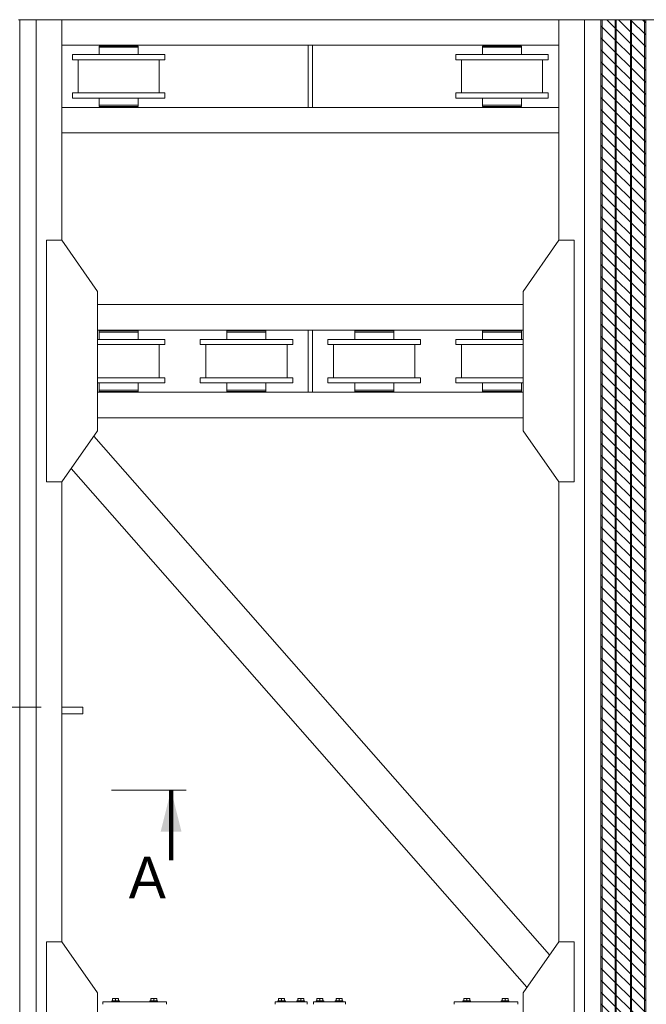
# Model space of a CAD drawing. Header units: millimetres. Extents: x 11264 to 19674, y -752784 to -746844.
# Tile 13 of 56: x 13044 to 13422, y -748129 to -747536. Entities that reach past the tile are written whole.
import ezdxf
from ezdxf.enums import TextEntityAlignment as Align

# ---------------------------------------------------------------- set-up
doc = ezdxf.new("R2010")
doc.units = ezdxf.units.MM
doc.header["$MEASUREMENT"] = 0
doc.linetypes.add('DGN Style 1', pattern=[238.072395, 0.396127, -237.676268])
doc.linetypes.add('DGN Style 6', pattern=[753.433768, 0.396127, -158.450845, 277.288979, -158.450845, 0.396127, -158.450845])
doc.layers.add('Main Cradle', color=7, linetype='Continuous', lineweight=0)
doc.layers.add('Main Cradle Blocks', color=7, linetype='Continuous', lineweight=0)
doc.styles.add('Style-ENGINEERING', font='ENGINEERING.shx')
doc.styles.add('Style-ENGINEERING_0', font='ENGINEERING.shx')
doc.dimstyles.new('MetricMM', dxfattribs={"dimtxt": 3, "dimasz": 3, "dimexe": 1.5, "dimexo": 1.5, "dimgap": 1.5, "dimtad": 1, "dimdec": 0, "dimzin": 7, "dimtxsty": 'Style-ENGINEERING_0', "dimcen": 0.09, "dimclrd": 1, "dimclre": 1, "dimclrt": 7, "dimadec": 0, "dimazin": 3, "dimtfac": 1, "dimtdec": 0, "dimtofl": 0, "dimtmove": 0, "dimatfit": 3, "dimfxl": 1, "dimtzin": 7, "dimlwd": -1, "dimlwe": 0, "dimarcsym": 0})

# ---------------------------------------------------------------- blocks, each defined once
blk = doc.blocks.new('*D93')
at = {"color": 1, "linetype": 'Continuous', "lineweight": 0, "transparency": 16777216}
for p, q in [((-2474.46, 2278.47), (-2533.08, 2278.47)), ((-2412.09, 1864.01), (-2533.08, 1864.01))]:
    blk.add_line(p, q, dxfattribs=at)
at = {"color": 1, "linetype": 'Continuous', "transparency": 16777216}
blk.add_line((-2525.58, 2278.47), (-2525.58, 1864.01), dxfattribs=at)
at = {"color": 1, "linetype": 'Continuous', "lineweight": 0, "transparency": 16777216, "extrusion": (0, 0, -1)}
blk.add_solid([(2531.83, 2253.47), (2525.58, 2278.47), (2519.33, 2253.47)], dxfattribs=at)
at = {"color": 1, "linetype": 'Continuous', "lineweight": 0, "transparency": 16777216}
blk.add_solid([(-2519.33, 1889.01), (-2525.58, 1864.01), (-2531.83, 1889.01)], dxfattribs=at)
at = {"layer": 'Defpoints', "color": 7, "linetype": 'Continuous', "lineweight": 0, "transparency": 16777216}
for p in [(-2461.96, 2278.47), (-2525.58, 2071.24), (-2525.58, 1864.01), (-2399.59, 1864.01)]:
    blk.add_point(p, dxfattribs=at)
at = {"color": 7, "linetype": 'Continuous', "lineweight": 0, "transparency": 16777216, "style": 'Style-ENGINEERING'}
blk.add_text('2 690', height=25, rotation=90, dxfattribs=at).set_placement((-2550.58, 2014.16), align=Align.MIDDLE_LEFT)
blk = doc.blocks.new('*U58')
at = {"linetype": 'DGN Style 6', "lineweight": 0}
h = blk.add_hatch(dxfattribs=at)
h.set_pattern_fill('HATCH', color=5, style=0, pattern_type=2)
h.set_pattern_definition([(135, (-2096.8017, 1050.6825), (3.595457, 3.595457), [])])
h.paths.add_polyline_path([(-2074.45, 1021.15), (-2074.45, 2278.47), (-2047.49, 2278.47), (-2047.49, 1021.15)])
at = {"color": 7, "linetype": 'Continuous', "lineweight": 13}
for p, q in [((-2386.93, 1864.01), (-2399.59, 1864.01)), ((-2386.93, 1859.9), (-2386.93, 1864.01)), ((-2386.93, 1859.9), (-2399.59, 1859.9))]:
    blk.add_line(p, q, dxfattribs=at)
at = {"color": 7, "linetype": 'Continuous', "lineweight": 0}
blk.add_line((-2369.61, 1814.01), (-2324.51, 1814.01), dxfattribs=at)
at = {"color": 5, "linetype": 'Continuous', "lineweight": 0, "flags": 128}
blk.add_lwpolyline([(-2074.45, 1021.15), (-2074.45, 2278.47), (-2047.49, 2278.47), (-2047.49, 1021.15), (-2074.45, 1021.15)], close=True, dxfattribs=at)
at = {"color": 1, "linetype": 'Continuous', "lineweight": 0}
blk.add_solid([(-2333.7, 1814.01), (-2339.95, 1789.01), (-2327.45, 1789.01)], dxfattribs=at)
at = {"layer": 'Main Cradle', "color": 7, "linetype": 'Continuous', "lineweight": 0}
for p, q in [((-2424.99, 2278.47), (-2425.7, 2278.47)), ((-2424.99, 2278.47), (-2424.99, 1021.15)), ((-2424.99, 2278.47), (-2414.99, 2278.47)), ((-2399.59, 2278.47), (-2414.99, 2278.47)), ((-2414.99, 2278.47), (-2414.99, 1021.15)), ((-2399.59, 2278.47), (-2399.59, 2145.46)), ((-2399.59, 2278.47), (-2099.86, 2278.47)), ((-2099.86, 2278.47), (-2084.45, 2278.47)), ((-2099.86, 2278.47), (-2099.86, 2145.46)), ((-2074.45, 2278.47), (-2084.45, 2278.47)), ((-2084.45, 2278.47), (-2084.45, 1021.15)), ((-2074.45, 2278.47), (-2074.45, 1021.15)), ((-2074.45, 2278.47), (-2073.74, 2278.47)), ((-2073.74, 2278.47), (-2073.74, 1021.15)), ((-2065.98, 2278.47), (-2073.74, 2278.47)), ((-2065.98, 2278.47), (-2065.98, 1021.15)), ((-2065.98, 2278.47), (-2065.21, 2278.47)), ((-2065.21, 2278.47), (-2065.21, 1021.15)), ((-2056.73, 2278.47), (-2065.21, 2278.47)), ((-2056.73, 2278.47), (-2056.73, 1021.15)), ((-2056.73, 2278.47), (-2055.96, 2278.47)), ((-2055.96, 2278.47), (-2055.96, 1021.15)), ((-2048.2, 2278.47), (-2055.96, 2278.47)), ((-2048.2, 2278.47), (-2048.2, 1021.15)), ((-2048.2, 2278.47), (-2047.49, 2278.47)), ((-2047.49, 2278.47), (-2047.49, 1021.15)), ((-2037.49, 2278.47), (-2047.49, 2278.47)), ((-2399.59, 2263.06), (-2250.96, 2263.06)), ((-2377.03, 2262.6), (-2377.03, 2261.83)), ((-2377.03, 2262.6), (-2353.55, 2262.6)), ((-2377.03, 2261.83), (-2353.55, 2261.83)), ((-2377.03, 2261.83), (-2377.03, 2257.44)), ((-2377.03, 2261.83), (-2353.55, 2261.83)), ((-2372.61, 2261.83), (-2372.61, 2261.83)), ((-2371.45, 2263.06), (-2371.45, 2262.6)), ((-2359.12, 2262.6), (-2359.12, 2263.06)), ((-2353.55, 2261.83), (-2353.55, 2262.6)), ((-2353.55, 2261.83), (-2353.55, 2261.83)), ((-2353.55, 2257.44), (-2353.55, 2261.83)), ((-2248.49, 2263.06), (-2099.86, 2263.06)), ((-2145.9, 2262.6), (-2145.9, 2261.83)), ((-2145.9, 2262.6), (-2122.42, 2262.6)), ((-2145.9, 2261.83), (-2122.42, 2261.83)), ((-2145.9, 2261.83), (-2145.9, 2257.44)), ((-2145.9, 2261.83), (-2122.42, 2261.83)), ((-2141.48, 2261.83), (-2141.48, 2261.83)), ((-2140.33, 2263.06), (-2140.33, 2262.6)), ((-2128, 2262.6), (-2128, 2263.06)), ((-2122.42, 2261.83), (-2122.42, 2262.6)), ((-2122.42, 2261.83), (-2122.42, 2261.83)), ((-2122.42, 2257.44), (-2122.42, 2261.83)), ((-2393.21, 2257.44), (-2393.21, 2254.36)), ((-2393.21, 2257.44), (-2337.37, 2257.44)), ((-2337.37, 2254.36), (-2337.37, 2257.44)), ((-2162.08, 2257.44), (-2162.08, 2254.36)), ((-2162.08, 2257.44), (-2106.24, 2257.44)), ((-2106.24, 2254.36), (-2106.24, 2257.44)), ((-2393.21, 2254.36), (-2389.79, 2254.36)), ((-2393.21, 2254.36), (-2337.37, 2254.36)), ((-2389.79, 2254.36), (-2389.79, 2234.33)), ((-2340.79, 2234.33), (-2340.79, 2254.36)), ((-2340.79, 2254.36), (-2337.37, 2254.36)), ((-2162.08, 2254.36), (-2158.66, 2254.36)), ((-2162.08, 2254.36), (-2106.24, 2254.36)), ((-2158.66, 2254.36), (-2158.66, 2234.33)), ((-2109.66, 2234.33), (-2109.66, 2254.36)), ((-2109.66, 2254.36), (-2106.24, 2254.36)), ((-2393.21, 2234.33), (-2393.21, 2231.24)), ((-2393.21, 2234.33), (-2337.37, 2234.33)), ((-2389.79, 2234.33), (-2377.03, 2234.33)), ((-2389.79, 2234.33), (-2340.79, 2234.33)), ((-2377.03, 2234.33), (-2385.16, 2234.33)), ((-2345.41, 2234.33), (-2385.16, 2234.33)), ((-2353.55, 2234.33), (-2340.79, 2234.33)), ((-2345.41, 2234.33), (-2353.55, 2234.33)), ((-2337.37, 2231.24), (-2337.37, 2234.33)), ((-2162.08, 2234.33), (-2162.08, 2231.24)), ((-2162.08, 2234.33), (-2106.24, 2234.33)), ((-2158.66, 2234.33), (-2145.9, 2234.33)), ((-2158.66, 2234.33), (-2109.66, 2234.33)), ((-2145.9, 2234.33), (-2154.04, 2234.33)), ((-2114.28, 2234.33), (-2154.04, 2234.33)), ((-2122.42, 2234.33), (-2109.66, 2234.33)), ((-2114.28, 2234.33), (-2122.42, 2234.33)), ((-2106.24, 2231.24), (-2106.24, 2234.33)), ((-2393.21, 2231.24), (-2377.03, 2231.24)), ((-2393.21, 2231.24), (-2337.37, 2231.24)), ((-2353.55, 2231.24), (-2377.03, 2231.24)), ((-2377.03, 2231.24), (-2377.03, 2226.85)), ((-2377.03, 2226.85), (-2377.03, 2226.08)), ((-2377.03, 2226.85), (-2353.55, 2226.85)), ((-2377.03, 2226.85), (-2353.55, 2226.85)), ((-2377.03, 2226.85), (-2377.03, 2226.85)), ((-2377.03, 2226.08), (-2353.55, 2226.08)), ((-2377.03, 2226.08), (-2371.45, 2226.08)), ((-2359.12, 2226.08), (-2371.45, 2226.08)), ((-2371.45, 2226.08), (-2371.45, 2225.62)), ((-2359.12, 2226.08), (-2353.55, 2226.08)), ((-2359.12, 2226.08), (-2359.12, 2226.08)), ((-2359.12, 2225.62), (-2359.12, 2226.08)), ((-2353.55, 2231.24), (-2337.37, 2231.24)), ((-2353.55, 2231.24), (-2353.55, 2231.24)), ((-2353.55, 2226.85), (-2353.55, 2231.24)), ((-2353.55, 2226.08), (-2353.55, 2226.85)), ((-2162.08, 2231.24), (-2145.9, 2231.24)), ((-2162.08, 2231.24), (-2106.24, 2231.24)), ((-2122.42, 2231.24), (-2145.9, 2231.24)), ((-2145.9, 2231.24), (-2145.9, 2226.85)), ((-2145.9, 2226.85), (-2145.9, 2226.08)), ((-2145.9, 2226.85), (-2122.42, 2226.85)), ((-2145.9, 2226.85), (-2122.42, 2226.85)), ((-2145.9, 2226.85), (-2145.9, 2226.85)), ((-2145.9, 2226.08), (-2122.42, 2226.08)), ((-2145.9, 2226.08), (-2140.33, 2226.08)), ((-2128, 2226.08), (-2140.33, 2226.08)), ((-2140.33, 2226.08), (-2140.33, 2225.62)), ((-2128, 2226.08), (-2122.42, 2226.08)), ((-2128, 2226.08), (-2128, 2226.08)), ((-2128, 2225.62), (-2128, 2226.08)), ((-2122.42, 2231.24), (-2106.24, 2231.24)), ((-2122.42, 2231.24), (-2122.42, 2231.24)), ((-2122.42, 2226.85), (-2122.42, 2231.24)), ((-2122.42, 2226.08), (-2122.42, 2226.85)), ((-2399.59, 2225.62), (-2099.86, 2225.62)), ((-2399.59, 2210.21), (-2099.86, 2210.21)), ((-2378.01, 2106.79), (-2121.43, 2106.79)), ((-2378.01, 2091.38), (-2250.96, 2091.38)), ((-2377.03, 2090.91), (-2353.55, 2090.91)), ((-2377.03, 2090.91), (-2371.45, 2090.91)), ((-2377.03, 2090.91), (-2377.03, 2090.14)), ((-2377.03, 2090.14), (-2353.55, 2090.14)), ((-2377.03, 2090.14), (-2353.55, 2090.14)), ((-2377.03, 2090.14), (-2377.03, 2090.14)), ((-2377.03, 2090.14), (-2377.03, 2085.75)), ((-2371.45, 2091.38), (-2371.45, 2090.91)), ((-2359.12, 2090.91), (-2371.45, 2090.91)), ((-2359.12, 2090.91), (-2359.12, 2091.38)), ((-2359.12, 2090.91), (-2353.55, 2090.91)), ((-2359.12, 2090.91), (-2359.12, 2090.91)), ((-2359.12, 2090.14), (-2359.12, 2090.14)), ((-2353.55, 2090.14), (-2353.55, 2090.91)), ((-2353.55, 2085.75), (-2353.55, 2090.14)), ((-2299.99, 2090.91), (-2276.5, 2090.91)), ((-2299.99, 2090.91), (-2294.41, 2090.91)), ((-2299.99, 2090.91), (-2299.99, 2090.14)), ((-2299.99, 2090.14), (-2276.5, 2090.14)), ((-2299.99, 2090.14), (-2276.5, 2090.14)), ((-2299.99, 2090.14), (-2299.99, 2090.14)), ((-2299.99, 2090.14), (-2299.99, 2085.75)), ((-2294.41, 2091.38), (-2294.41, 2090.91)), ((-2282.08, 2090.91), (-2294.41, 2090.91)), ((-2282.08, 2090.91), (-2282.08, 2091.38)), ((-2282.08, 2090.91), (-2276.5, 2090.91)), ((-2282.08, 2090.91), (-2282.08, 2090.91)), ((-2282.08, 2090.14), (-2282.08, 2090.14)), ((-2276.5, 2090.14), (-2276.5, 2090.91)), ((-2276.5, 2085.75), (-2276.5, 2090.14)), ((-2248.49, 2091.38), (-2121.43, 2091.38)), ((-2222.94, 2090.91), (-2199.46, 2090.91)), ((-2222.94, 2090.91), (-2217.37, 2090.91)), ((-2222.94, 2090.91), (-2222.94, 2090.14)), ((-2222.94, 2090.14), (-2199.46, 2090.14)), ((-2222.94, 2090.14), (-2199.46, 2090.14)), ((-2222.94, 2090.14), (-2222.94, 2090.14)), ((-2222.94, 2090.14), (-2222.94, 2085.75)), ((-2217.37, 2091.38), (-2217.37, 2090.91)), ((-2205.04, 2090.91), (-2217.37, 2090.91)), ((-2205.04, 2090.91), (-2205.04, 2091.38)), ((-2205.04, 2090.91), (-2199.46, 2090.91)), ((-2205.04, 2090.91), (-2205.04, 2090.91)), ((-2205.04, 2090.14), (-2205.04, 2090.14)), ((-2199.46, 2090.14), (-2199.46, 2090.91)), ((-2199.46, 2085.75), (-2199.46, 2090.14)), ((-2145.9, 2090.91), (-2122.42, 2090.91)), ((-2145.9, 2090.91), (-2140.33, 2090.91)), ((-2145.9, 2090.91), (-2145.9, 2090.14)), ((-2145.9, 2090.14), (-2122.42, 2090.14)), ((-2145.9, 2090.14), (-2122.42, 2090.14)), ((-2145.9, 2090.14), (-2145.9, 2090.14)), ((-2145.9, 2090.14), (-2145.9, 2085.75)), ((-2140.33, 2091.38), (-2140.33, 2090.91)), ((-2128, 2090.91), (-2140.33, 2090.91)), ((-2128, 2090.91), (-2128, 2091.38)), ((-2128, 2090.91), (-2122.42, 2090.91)), ((-2128, 2090.91), (-2128, 2090.91)), ((-2128, 2090.14), (-2128, 2090.14)), ((-2122.42, 2090.14), (-2122.42, 2090.91)), ((-2122.42, 2085.75), (-2122.42, 2090.14)), ((-2378.01, 2085.75), (-2377.03, 2085.75)), ((-2378.01, 2085.75), (-2337.37, 2085.75)), ((-2353.55, 2085.75), (-2377.03, 2085.75)), ((-2353.55, 2085.75), (-2337.37, 2085.75)), ((-2353.55, 2085.75), (-2353.55, 2085.75)), ((-2337.37, 2082.67), (-2337.37, 2085.75)), ((-2316.16, 2085.75), (-2299.99, 2085.75)), ((-2316.16, 2085.75), (-2316.16, 2082.67)), ((-2316.16, 2085.75), (-2260.33, 2085.75)), ((-2276.5, 2085.75), (-2299.99, 2085.75)), ((-2276.5, 2085.75), (-2260.33, 2085.75)), ((-2276.5, 2085.75), (-2276.5, 2085.75)), ((-2260.33, 2082.67), (-2260.33, 2085.75)), ((-2239.12, 2085.75), (-2222.94, 2085.75)), ((-2239.12, 2085.75), (-2239.12, 2082.67)), ((-2239.12, 2085.75), (-2183.28, 2085.75)), ((-2199.46, 2085.75), (-2222.94, 2085.75)), ((-2199.46, 2085.75), (-2183.28, 2085.75)), ((-2199.46, 2085.75), (-2199.46, 2085.75)), ((-2183.28, 2082.67), (-2183.28, 2085.75)), ((-2162.08, 2085.75), (-2145.9, 2085.75)), ((-2162.08, 2085.75), (-2162.08, 2082.67)), ((-2162.08, 2085.75), (-2121.43, 2085.75)), ((-2122.42, 2085.75), (-2145.9, 2085.75)), ((-2122.42, 2085.75), (-2121.43, 2085.75)), ((-2122.42, 2085.75), (-2122.42, 2085.75)), ((-2378.01, 2082.67), (-2377.03, 2082.67)), ((-2378.01, 2082.67), (-2340.79, 2082.67)), ((-2377.03, 2082.67), (-2378.01, 2082.67)), ((-2345.41, 2082.67), (-2378.01, 2082.67)), ((-2378.01, 2082.67), (-2337.37, 2082.67)), ((-2353.55, 2082.67), (-2340.79, 2082.67)), ((-2345.41, 2082.67), (-2353.55, 2082.67)), ((-2353.55, 2082.67), (-2353.55, 2082.67)), ((-2340.79, 2062.64), (-2340.79, 2082.67)), ((-2316.16, 2082.67), (-2260.33, 2082.67)), ((-2312.74, 2082.67), (-2299.99, 2082.67)), ((-2312.74, 2082.67), (-2312.74, 2062.64)), ((-2312.74, 2082.67), (-2263.75, 2082.67)), ((-2299.99, 2082.67), (-2308.12, 2082.67)), ((-2268.37, 2082.67), (-2308.12, 2082.67)), ((-2276.5, 2082.67), (-2263.75, 2082.67)), ((-2268.37, 2082.67), (-2276.5, 2082.67)), ((-2276.5, 2082.67), (-2276.5, 2082.67)), ((-2263.75, 2062.64), (-2263.75, 2082.67)), ((-2239.12, 2082.67), (-2183.28, 2082.67)), ((-2235.7, 2082.67), (-2222.94, 2082.67)), ((-2235.7, 2082.67), (-2235.7, 2062.64)), ((-2235.7, 2082.67), (-2186.7, 2082.67)), ((-2222.94, 2082.67), (-2231.08, 2082.67)), ((-2191.33, 2082.67), (-2231.08, 2082.67)), ((-2199.46, 2082.67), (-2186.7, 2082.67)), ((-2191.33, 2082.67), (-2199.46, 2082.67)), ((-2199.46, 2082.67), (-2199.46, 2082.67)), ((-2186.7, 2062.64), (-2186.7, 2082.67)), ((-2162.08, 2082.67), (-2121.43, 2082.67)), ((-2158.66, 2082.67), (-2145.9, 2082.67)), ((-2158.66, 2082.67), (-2158.66, 2062.64)), ((-2158.66, 2082.67), (-2121.43, 2082.67)), ((-2145.9, 2082.67), (-2154.04, 2082.67)), ((-2121.43, 2082.67), (-2154.04, 2082.67)), ((-2122.42, 2082.67), (-2121.43, 2082.67)), ((-2121.43, 2082.67), (-2122.42, 2082.67)), ((-2122.42, 2082.67), (-2122.42, 2082.67)), ((-2377.03, 2062.64), (-2378.01, 2062.64)), ((-2378.01, 2062.64), (-2337.37, 2062.64)), ((-2345.41, 2062.64), (-2353.55, 2062.64)), ((-2340.79, 2062.64), (-2337.37, 2062.64)), ((-2337.37, 2059.56), (-2337.37, 2062.64)), ((-2316.16, 2062.64), (-2312.74, 2062.64)), ((-2316.16, 2062.64), (-2316.16, 2059.56)), ((-2316.16, 2062.64), (-2260.33, 2062.64)), ((-2299.99, 2062.64), (-2308.12, 2062.64)), ((-2268.37, 2062.64), (-2276.5, 2062.64)), ((-2263.75, 2062.64), (-2260.33, 2062.64)), ((-2260.33, 2059.56), (-2260.33, 2062.64)), ((-2239.12, 2062.64), (-2235.7, 2062.64)), ((-2239.12, 2062.64), (-2239.12, 2059.56)), ((-2239.12, 2062.64), (-2183.28, 2062.64)), ((-2222.94, 2062.64), (-2231.08, 2062.64)), ((-2191.33, 2062.64), (-2199.46, 2062.64)), ((-2186.7, 2062.64), (-2183.28, 2062.64)), ((-2183.28, 2059.56), (-2183.28, 2062.64)), ((-2162.08, 2062.64), (-2158.66, 2062.64)), ((-2162.08, 2062.64), (-2162.08, 2059.56)), ((-2162.08, 2062.64), (-2121.43, 2062.64)), ((-2145.9, 2062.64), (-2154.04, 2062.64)), ((-2121.43, 2062.64), (-2122.42, 2062.64)), ((-2378.01, 2059.56), (-2337.37, 2059.56)), ((-2378.01, 2053.93), (-2250.96, 2053.93)), ((-2377.03, 2059.56), (-2377.03, 2055.17)), ((-2377.03, 2055.17), (-2353.55, 2055.17)), ((-2377.03, 2055.17), (-2377.03, 2054.4)), ((-2377.03, 2055.17), (-2353.55, 2055.17)), ((-2377.03, 2054.4), (-2353.55, 2054.4)), ((-2371.45, 2054.4), (-2371.45, 2053.93)), ((-2359.12, 2054.4), (-2359.12, 2054.4)), ((-2359.12, 2053.93), (-2359.12, 2054.4)), ((-2353.55, 2059.56), (-2353.55, 2059.56)), ((-2353.55, 2055.17), (-2353.55, 2059.56)), ((-2353.55, 2055.17), (-2353.55, 2055.17)), ((-2353.55, 2054.4), (-2353.55, 2055.17)), ((-2316.16, 2059.56), (-2260.33, 2059.56)), ((-2299.99, 2059.56), (-2299.99, 2055.17)), ((-2299.99, 2055.17), (-2276.5, 2055.17)), ((-2299.99, 2055.17), (-2299.99, 2054.4)), ((-2299.99, 2055.17), (-2276.5, 2055.17)), ((-2299.99, 2054.4), (-2276.5, 2054.4)), ((-2294.41, 2054.4), (-2294.41, 2053.93)), ((-2282.08, 2054.4), (-2282.08, 2054.4)), ((-2282.08, 2053.93), (-2282.08, 2054.4)), ((-2276.5, 2059.56), (-2276.5, 2059.56)), ((-2276.5, 2055.17), (-2276.5, 2059.56)), ((-2276.5, 2055.17), (-2276.5, 2055.17)), ((-2276.5, 2054.4), (-2276.5, 2055.17)), ((-2248.49, 2053.93), (-2121.43, 2053.93)), ((-2239.12, 2059.56), (-2183.28, 2059.56)), ((-2222.94, 2059.56), (-2222.94, 2055.17)), ((-2222.94, 2055.17), (-2199.46, 2055.17)), ((-2222.94, 2055.17), (-2222.94, 2054.4)), ((-2222.94, 2055.17), (-2199.46, 2055.17)), ((-2222.94, 2054.4), (-2199.46, 2054.4)), ((-2217.37, 2054.4), (-2217.37, 2053.93)), ((-2205.04, 2054.4), (-2205.04, 2054.4)), ((-2205.04, 2053.93), (-2205.04, 2054.4)), ((-2199.46, 2059.56), (-2199.46, 2059.56)), ((-2199.46, 2055.17), (-2199.46, 2059.56)), ((-2199.46, 2055.17), (-2199.46, 2055.17)), ((-2199.46, 2054.4), (-2199.46, 2055.17)), ((-2162.08, 2059.56), (-2121.43, 2059.56)), ((-2145.9, 2059.56), (-2145.9, 2055.17)), ((-2145.9, 2055.17), (-2122.42, 2055.17)), ((-2145.9, 2055.17), (-2145.9, 2054.4)), ((-2145.9, 2055.17), (-2122.42, 2055.17)), ((-2145.9, 2054.4), (-2122.42, 2054.4)), ((-2140.33, 2054.4), (-2140.33, 2053.93)), ((-2128, 2054.4), (-2128, 2054.4)), ((-2128, 2053.93), (-2128, 2054.4)), ((-2122.42, 2059.56), (-2122.42, 2059.56)), ((-2122.42, 2055.17), (-2122.42, 2059.56)), ((-2122.42, 2055.17), (-2122.42, 2055.17)), ((-2122.42, 2054.4), (-2122.42, 2055.17)), ((-2378.01, 2038.53), (-2121.43, 2038.53)), ((-2105.44, 1714.65), (-2380.37, 2027.3)), ((-2119.08, 1695.17), (-2394.01, 2007.82)), ((-2399.59, 1999.85), (-2399.59, 1722.62)), ((-2099.86, 1999.85), (-2099.86, 1722.62))]:
    blk.add_line(p, q, dxfattribs=at)
at = {"layer": 'Main Cradle', "color": 7, "linetype": 'Continuous', "lineweight": 0, "ltscale": 0.154083, "flags": 128}
for points in [[(-2248.49, 2225.62), (-2248.49, 2225.62), (-2248.49, 2263.06), (-2250.96, 2263.06), (-2250.96, 2225.62)], [(-2250.96, 2091.38), (-2248.49, 2091.38), (-2248.49, 2053.93), (-2250.96, 2053.93), (-2250.96, 2091.38)]]:
    blk.add_lwpolyline(points, dxfattribs=at)
at = {"layer": 'Main Cradle', "color": 7, "linetype": 'Continuous', "lineweight": 0, "flags": 128}
for points in [[(-2399.59, 1999.85), (-2378.01, 2030.67), (-2378.01, 2114.64), (-2399.58, 2145.46), (-2408.83, 2145.46), (-2408.83, 1999.85), (-2399.59, 1999.85)], [(-2099.86, 1999.85), (-2121.43, 2030.67), (-2121.43, 2114.64), (-2099.86, 2145.46), (-2090.62, 2145.46), (-2090.62, 1999.85), (-2099.86, 1999.85)], [(-2399.59, 1577.01), (-2378.01, 1607.82), (-2378.01, 1691.8), (-2399.58, 1722.62), (-2408.83, 1722.62), (-2408.83, 1577.01), (-2399.59, 1577.01)], [(-2099.86, 1577.01), (-2121.43, 1607.82), (-2121.43, 1691.8), (-2099.86, 1722.62), (-2090.62, 1722.62), (-2090.62, 1577.01), (-2099.86, 1577.01)]]:
    blk.add_lwpolyline(points, dxfattribs=at)
at = {"layer": 'Main Cradle Blocks', "color": 7, "linetype": 'Continuous', "lineweight": 0}
for p, q in [((-2336.4, 1686.41), (-2374.92, 1686.41)), ((-2374.92, 1684.87), (-2374.92, 1686.41)), ((-2369.52, 1686.87), (-2369.52, 1686.41)), ((-2369.52, 1686.87), (-2364.9, 1686.87)), ((-2369.52, 1686.41), (-2364.9, 1686.41)), ((-2369, 1688.41), (-2368.1, 1688.41)), ((-2369, 1686.87), (-2369, 1688.13)), ((-2368.1, 1688.41), (-2366.32, 1688.41)), ((-2367.21, 1686.87), (-2367.21, 1688.13)), ((-2366.32, 1688.41), (-2365.43, 1688.41)), ((-2365.43, 1686.87), (-2365.43, 1688.13)), ((-2364.9, 1686.41), (-2364.9, 1686.87)), ((-2346.41, 1686.87), (-2346.41, 1686.41)), ((-2341.79, 1686.87), (-2346.41, 1686.87)), ((-2341.79, 1686.41), (-2346.41, 1686.41)), ((-2344.99, 1688.41), (-2345.88, 1688.41)), ((-2345.88, 1686.87), (-2345.88, 1688.13)), ((-2343.21, 1688.41), (-2344.99, 1688.41)), ((-2344.1, 1686.87), (-2344.1, 1688.13)), ((-2342.32, 1688.41), (-2343.21, 1688.41)), ((-2342.32, 1686.87), (-2342.32, 1688.13)), ((-2341.79, 1686.41), (-2341.79, 1686.87)), ((-2336.4, 1684.87), (-2336.4, 1686.41)), ((-2270.91, 1684.87), (-2270.91, 1686.41)), ((-2251.65, 1686.41), (-2270.91, 1686.41)), ((-2269.37, 1686.87), (-2269.37, 1686.41)), ((-2269.37, 1686.87), (-2264.75, 1686.87)), ((-2269.37, 1686.41), (-2264.75, 1686.41)), ((-2268.84, 1688.41), (-2267.95, 1688.41)), ((-2268.84, 1686.87), (-2268.84, 1688.13)), ((-2267.95, 1688.41), (-2266.17, 1688.41)), ((-2267.06, 1686.87), (-2267.06, 1688.13)), ((-2266.17, 1688.41), (-2265.27, 1688.41)), ((-2265.27, 1686.87), (-2265.27, 1688.13)), ((-2264.75, 1686.41), (-2264.75, 1686.87)), ((-2257.81, 1686.87), (-2257.81, 1686.41)), ((-2253.19, 1686.87), (-2257.81, 1686.87)), ((-2253.19, 1686.41), (-2257.81, 1686.41)), ((-2256.39, 1688.41), (-2257.29, 1688.41)), ((-2257.29, 1686.87), (-2257.29, 1688.13)), ((-2254.61, 1688.41), (-2256.39, 1688.41)), ((-2255.5, 1686.87), (-2255.5, 1688.13)), ((-2253.72, 1688.41), (-2254.61, 1688.41)), ((-2253.72, 1686.87), (-2253.72, 1688.13)), ((-2253.19, 1686.41), (-2253.19, 1686.87)), ((-2251.65, 1684.87), (-2251.65, 1686.41)), ((-2247.8, 1684.87), (-2247.8, 1686.41)), ((-2247.8, 1686.41), (-2228.54, 1686.41)), ((-2246.26, 1686.87), (-2246.26, 1686.41)), ((-2246.26, 1686.87), (-2241.63, 1686.87)), ((-2246.26, 1686.41), (-2241.63, 1686.41)), ((-2245.73, 1688.41), (-2244.84, 1688.41)), ((-2245.73, 1686.87), (-2245.73, 1688.13)), ((-2244.84, 1688.41), (-2243.05, 1688.41)), ((-2243.95, 1686.87), (-2243.95, 1688.13)), ((-2243.05, 1688.41), (-2242.16, 1688.41)), ((-2242.16, 1686.87), (-2242.16, 1688.13)), ((-2241.63, 1686.41), (-2241.63, 1686.87)), ((-2234.7, 1686.87), (-2234.7, 1686.41)), ((-2230.08, 1686.87), (-2234.7, 1686.87)), ((-2230.08, 1686.41), (-2234.7, 1686.41)), ((-2233.28, 1688.41), (-2234.17, 1688.41)), ((-2234.17, 1686.87), (-2234.17, 1688.13)), ((-2231.5, 1688.41), (-2233.28, 1688.41)), ((-2232.39, 1686.87), (-2232.39, 1688.13)), ((-2230.61, 1688.41), (-2231.5, 1688.41)), ((-2230.61, 1686.87), (-2230.61, 1688.13)), ((-2230.08, 1686.41), (-2230.08, 1686.87)), ((-2228.54, 1684.87), (-2228.54, 1686.41)), ((-2163.05, 1684.87), (-2163.05, 1686.41)), ((-2163.05, 1686.41), (-2124.53, 1686.41)), ((-2157.66, 1686.87), (-2157.66, 1686.41)), ((-2157.66, 1686.87), (-2153.04, 1686.87)), ((-2157.66, 1686.41), (-2153.04, 1686.41)), ((-2157.13, 1688.41), (-2156.24, 1688.41)), ((-2157.13, 1686.87), (-2157.13, 1688.13)), ((-2156.24, 1688.41), (-2154.46, 1688.41)), ((-2155.35, 1686.87), (-2155.35, 1688.13)), ((-2154.46, 1688.41), (-2153.56, 1688.41)), ((-2153.56, 1686.87), (-2153.56, 1688.13)), ((-2153.04, 1686.41), (-2153.04, 1686.87)), ((-2134.55, 1686.87), (-2134.55, 1686.41)), ((-2129.92, 1686.87), (-2134.55, 1686.87)), ((-2129.92, 1686.41), (-2134.55, 1686.41)), ((-2133.13, 1688.41), (-2134.02, 1688.41)), ((-2134.02, 1686.87), (-2134.02, 1688.13)), ((-2131.34, 1688.41), (-2133.13, 1688.41)), ((-2132.24, 1686.87), (-2132.24, 1688.13)), ((-2130.45, 1688.41), (-2131.34, 1688.41)), ((-2130.45, 1686.87), (-2130.45, 1688.13)), ((-2129.92, 1686.41), (-2129.92, 1686.87)), ((-2124.53, 1684.87), (-2124.53, 1686.41))]:
    blk.add_line(p, q, dxfattribs=at)
for points in [[(-2369, 1688.13), (-2368.72, 1688.29), (-2368.42, 1688.41), (-2368.1, 1688.41)], [(-2367.21, 1688.13), (-2366.94, 1688.29), (-2366.63, 1688.41), (-2366.32, 1688.41)], [(-2344.1, 1688.13), (-2344.38, 1688.29), (-2344.68, 1688.41), (-2344.99, 1688.41)], [(-2342.32, 1688.13), (-2342.59, 1688.29), (-2342.9, 1688.41), (-2343.21, 1688.41)], [(-2268.84, 1688.13), (-2268.57, 1688.29), (-2268.26, 1688.41), (-2267.95, 1688.41)], [(-2267.06, 1688.13), (-2266.78, 1688.29), (-2266.48, 1688.41), (-2266.17, 1688.41)], [(-2255.5, 1688.13), (-2255.78, 1688.29), (-2256.08, 1688.41), (-2256.39, 1688.41)], [(-2253.72, 1688.13), (-2253.99, 1688.29), (-2254.3, 1688.41), (-2254.61, 1688.41)], [(-2245.73, 1688.13), (-2245.45, 1688.29), (-2245.15, 1688.41), (-2244.84, 1688.41)], [(-2243.95, 1688.13), (-2243.67, 1688.29), (-2243.37, 1688.41), (-2243.05, 1688.41)], [(-2232.39, 1688.13), (-2232.67, 1688.29), (-2232.97, 1688.41), (-2233.28, 1688.41)], [(-2230.61, 1688.13), (-2230.88, 1688.29), (-2231.18, 1688.41), (-2231.5, 1688.41)], [(-2157.13, 1688.13), (-2156.86, 1688.29), (-2156.55, 1688.41), (-2156.24, 1688.41)], [(-2155.35, 1688.13), (-2155.07, 1688.29), (-2154.77, 1688.41), (-2154.46, 1688.41)], [(-2132.24, 1688.13), (-2132.51, 1688.29), (-2132.82, 1688.41), (-2133.13, 1688.41)], [(-2130.45, 1688.13), (-2130.73, 1688.29), (-2131.03, 1688.41), (-2131.34, 1688.41)]]:
    blk.add_open_spline(points, degree=3, dxfattribs=at)
for points, knots in [([(-2369, 1688.41), (-2369, 1688.4), (-2369, 1688.39), (-2369, 1688.29), (-2369, 1688.19), (-2369, 1688.13)], [0, 0, 0, 0, 0.311532, 0.632762, 1, 1, 1, 1]), ([(-2368.1, 1688.41), (-2368.03, 1688.41), (-2367.79, 1688.39), (-2367.49, 1688.29), (-2367.28, 1688.17), (-2367.21, 1688.13)], [0, 0, 0, 0, 0.24869, 0.750117, 1, 1, 1, 1]), ([(-2366.32, 1688.41), (-2366.24, 1688.41), (-2366.01, 1688.39), (-2365.71, 1688.29), (-2365.5, 1688.17), (-2365.43, 1688.13)], [0, 0, 0, 0, 0.24869, 0.750117, 1, 1, 1, 1]), ([(-2365.43, 1688.13), (-2365.43, 1688.24), (-2365.43, 1688.38), (-2365.43, 1688.4), (-2365.43, 1688.41)], [0, 0, 0, 0, 0.679357, 1, 1, 1, 1]), ([(-2344.99, 1688.41), (-2345.07, 1688.41), (-2345.3, 1688.39), (-2345.6, 1688.29), (-2345.81, 1688.17), (-2345.88, 1688.13)], [0, 0, 0, 0, 0.24869, 0.750117, 1, 1, 1, 1]), ([(-2345.88, 1688.13), (-2345.88, 1688.24), (-2345.88, 1688.38), (-2345.88, 1688.4), (-2345.88, 1688.41)], [0, 0, 0, 0, 0.679357, 1, 1, 1, 1]), ([(-2343.21, 1688.41), (-2343.29, 1688.41), (-2343.52, 1688.39), (-2343.82, 1688.29), (-2344.03, 1688.17), (-2344.1, 1688.13)], [0, 0, 0, 0, 0.24869, 0.750117, 1, 1, 1, 1]), ([(-2342.32, 1688.41), (-2342.32, 1688.4), (-2342.32, 1688.39), (-2342.32, 1688.29), (-2342.32, 1688.19), (-2342.32, 1688.13)], [0, 0, 0, 0, 0.311532, 0.632762, 1, 1, 1, 1]), ([(-2268.84, 1688.41), (-2268.84, 1688.4), (-2268.84, 1688.39), (-2268.84, 1688.29), (-2268.84, 1688.19), (-2268.84, 1688.13)], [0, 0, 0, 0, 0.311532, 0.632762, 1, 1, 1, 1]), ([(-2267.95, 1688.41), (-2267.87, 1688.41), (-2267.64, 1688.39), (-2267.34, 1688.29), (-2267.13, 1688.17), (-2267.06, 1688.13)], [0, 0, 0, 0, 0.24869, 0.750117, 1, 1, 1, 1]), ([(-2266.17, 1688.41), (-2266.09, 1688.41), (-2265.86, 1688.39), (-2265.55, 1688.29), (-2265.34, 1688.17), (-2265.27, 1688.13)], [0, 0, 0, 0, 0.24869, 0.750117, 1, 1, 1, 1]), ([(-2265.27, 1688.13), (-2265.27, 1688.24), (-2265.27, 1688.38), (-2265.27, 1688.4), (-2265.27, 1688.41)], [0, 0, 0, 0, 0.679357, 1, 1, 1, 1]), ([(-2256.39, 1688.41), (-2256.47, 1688.41), (-2256.71, 1688.39), (-2257.01, 1688.29), (-2257.22, 1688.17), (-2257.29, 1688.13)], [0, 0, 0, 0, 0.24869, 0.750117, 1, 1, 1, 1]), ([(-2257.29, 1688.13), (-2257.29, 1688.24), (-2257.29, 1688.38), (-2257.29, 1688.4), (-2257.29, 1688.41)], [0, 0, 0, 0, 0.679357, 1, 1, 1, 1]), ([(-2254.61, 1688.41), (-2254.69, 1688.41), (-2254.92, 1688.39), (-2255.22, 1688.29), (-2255.43, 1688.17), (-2255.5, 1688.13)], [0, 0, 0, 0, 0.24869, 0.750117, 1, 1, 1, 1]), ([(-2253.72, 1688.41), (-2253.72, 1688.4), (-2253.72, 1688.39), (-2253.72, 1688.29), (-2253.72, 1688.19), (-2253.72, 1688.13)], [0, 0, 0, 0, 0.311532, 0.632762, 1, 1, 1, 1]), ([(-2245.73, 1688.41), (-2245.73, 1688.4), (-2245.73, 1688.39), (-2245.73, 1688.29), (-2245.73, 1688.19), (-2245.73, 1688.13)], [0, 0, 0, 0, 0.311532, 0.632762, 1, 1, 1, 1]), ([(-2244.84, 1688.41), (-2244.76, 1688.41), (-2244.53, 1688.39), (-2244.23, 1688.29), (-2244.02, 1688.17), (-2243.95, 1688.13)], [0, 0, 0, 0, 0.24869, 0.750117, 1, 1, 1, 1]), ([(-2243.05, 1688.41), (-2242.98, 1688.41), (-2242.74, 1688.39), (-2242.44, 1688.29), (-2242.23, 1688.17), (-2242.16, 1688.13)], [0, 0, 0, 0, 0.24869, 0.750117, 1, 1, 1, 1]), ([(-2242.16, 1688.13), (-2242.16, 1688.24), (-2242.16, 1688.38), (-2242.16, 1688.4), (-2242.16, 1688.41)], [0, 0, 0, 0, 0.679357, 1, 1, 1, 1]), ([(-2233.28, 1688.41), (-2233.36, 1688.41), (-2233.59, 1688.39), (-2233.89, 1688.29), (-2234.1, 1688.17), (-2234.17, 1688.13)], [0, 0, 0, 0, 0.24869, 0.750117, 1, 1, 1, 1]), ([(-2234.17, 1688.13), (-2234.17, 1688.24), (-2234.17, 1688.38), (-2234.17, 1688.4), (-2234.17, 1688.41)], [0, 0, 0, 0, 0.679357, 1, 1, 1, 1]), ([(-2231.5, 1688.41), (-2231.57, 1688.41), (-2231.81, 1688.39), (-2232.11, 1688.29), (-2232.32, 1688.17), (-2232.39, 1688.13)], [0, 0, 0, 0, 0.24869, 0.750117, 1, 1, 1, 1]), ([(-2230.61, 1688.41), (-2230.61, 1688.4), (-2230.61, 1688.39), (-2230.61, 1688.29), (-2230.61, 1688.19), (-2230.61, 1688.13)], [0, 0, 0, 0, 0.311532, 0.632762, 1, 1, 1, 1]), ([(-2157.13, 1688.41), (-2157.13, 1688.4), (-2157.13, 1688.39), (-2157.13, 1688.29), (-2157.13, 1688.19), (-2157.13, 1688.13)], [0, 0, 0, 0, 0.311532, 0.632762, 1, 1, 1, 1]), ([(-2156.24, 1688.41), (-2156.16, 1688.41), (-2155.93, 1688.39), (-2155.63, 1688.29), (-2155.42, 1688.17), (-2155.35, 1688.13)], [0, 0, 0, 0, 0.24869, 0.750117, 1, 1, 1, 1]), ([(-2154.46, 1688.41), (-2154.38, 1688.41), (-2154.15, 1688.39), (-2153.84, 1688.29), (-2153.63, 1688.17), (-2153.56, 1688.13)], [0, 0, 0, 0, 0.24869, 0.750117, 1, 1, 1, 1]), ([(-2153.56, 1688.13), (-2153.56, 1688.24), (-2153.56, 1688.38), (-2153.56, 1688.4), (-2153.56, 1688.41)], [0, 0, 0, 0, 0.679357, 1, 1, 1, 1]), ([(-2133.13, 1688.41), (-2133.21, 1688.41), (-2133.44, 1688.39), (-2133.74, 1688.29), (-2133.95, 1688.17), (-2134.02, 1688.13)], [0, 0, 0, 0, 0.24869, 0.750117, 1, 1, 1, 1]), ([(-2134.02, 1688.13), (-2134.02, 1688.24), (-2134.02, 1688.38), (-2134.02, 1688.4), (-2134.02, 1688.41)], [0, 0, 0, 0, 0.679357, 1, 1, 1, 1]), ([(-2131.34, 1688.41), (-2131.42, 1688.41), (-2131.65, 1688.39), (-2131.95, 1688.29), (-2132.17, 1688.17), (-2132.24, 1688.13)], [0, 0, 0, 0, 0.24869, 0.750117, 1, 1, 1, 1]), ([(-2130.45, 1688.41), (-2130.45, 1688.4), (-2130.45, 1688.39), (-2130.45, 1688.29), (-2130.45, 1688.19), (-2130.45, 1688.13)], [0, 0, 0, 0, 0.311532, 0.632762, 1, 1, 1, 1])]:
    blk.add_open_spline(points, degree=3, knots=knots, dxfattribs=at)
at = {"color": 7, "linetype": 'DGN Style 6', "lineweight": 0, "extrusion": (0, 0, -1), "insert": (-2348.02, 1761.31), "char_height": 25, "attachment_point": 5, "text_direction": (-1, 0, 0), "line_spacing_factor": 1.2, "style": 'Style-ENGINEERING'}
blk.add_mtext('A', dxfattribs=at)
at = {"color": 1, "linetype": 'Continuous'}
dim = blk.add_linear_dim(base=(-2525.58, 1864.01), p1=(-2461.96, 2278.47), p2=(-2399.59, 1864.01), angle=270, text='\\FSTANDARD;<>', dimstyle='MetricMM', override={"dimtxt": 25, "dimasz": 25, "dimexe": 7.5, "dimexo": 12.5, "dimgap": 12.5, "dimlfac": 6.49}, dxfattribs=at)
dim.commit()
dim.dimension.update_dxf_attribs({"geometry": '*D93', "text_midpoint": (-2525.58, 2071.24)})
blk.add_leader([(-2333.7, 1814.01), (-2333.7, 1771.84)], dimstyle='MetricMM', override={"dimtxt": 25, "dimasz": 25, "dimgap": 12.5, "dimclrd": 0, "dimlwd": 65534}, dxfattribs=at)

msp = doc.modelspace()

# ---------------------------------------------------------------- block references
at = {"color": 7, "linetype": 'DGN Style 1', "lineweight": 0}
msp.add_blockref('*U58', (15468.65, -749814.35), dxfattribs=at)

doc.saveas('drawing.dxf')
